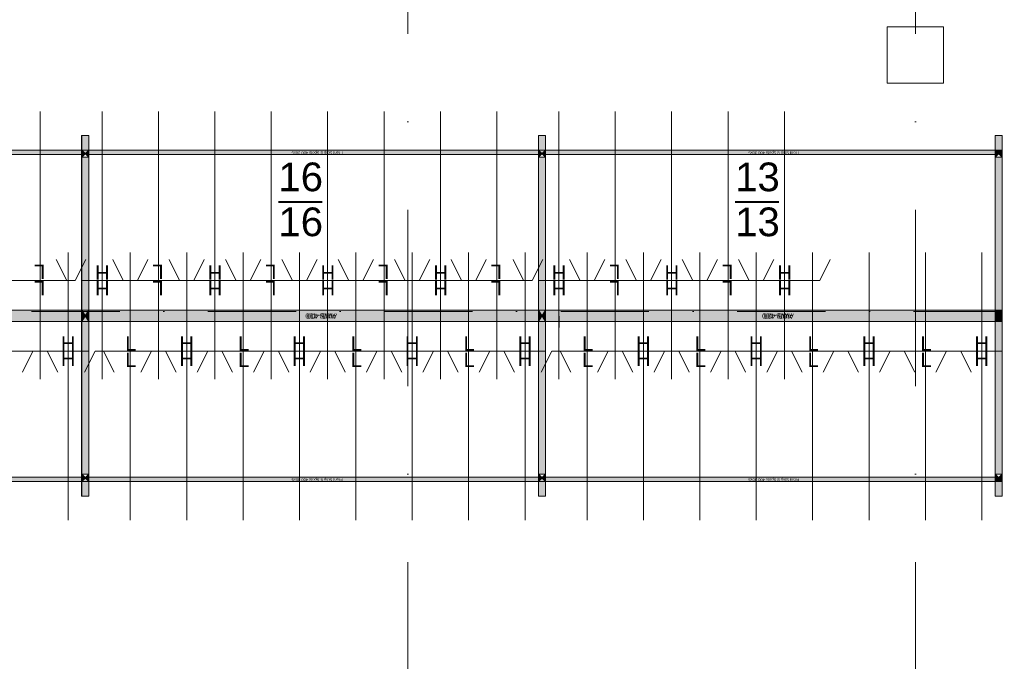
# Model space of a CAD drawing. Header units: millimetres. Extents: x -54205 to 99702, y -35458 to 70878.
# Tile 12 of 226: x -18703 to -11720, y 9663 to 14216. Entities that reach past the tile are written whole.
import ezdxf
from ezdxf.enums import TextEntityAlignment as Align

# ---------------------------------------------------------------- set-up
doc = ezdxf.new("R2010")
doc.units = ezdxf.units.MM
doc.header["$MEASUREMENT"] = 0
doc.linetypes.add('streep-punt', pattern=[2500, 1250, -625, 0, -625])
doc.linetypes.add('streep-punt fijn', pattern=[1251.000023, 626.000023, -312.5, 0, -312.5])
for name, color, linetype in [('28 Draagconstructies', 7, 'Continuous'), ('Markers - doorsneden', 7, 'Continuous'), ('New_Klaver bicycle parking', 7, 'Continuous'), ('New_Klaver bicycle parking 2D arcering', 7, 'Continuous'), ('Stramien', 7, 'Continuous')]:
    doc.layers.add(name, color=color, linetype=linetype)
doc.styles.add('GENERATED_STYLE_1', font='arial.ttf')

# ---------------------------------------------------------------- blocks, each defined once
blk = doc.blocks.new('Column_27_1', base_point=(-12350, 13965.6))
at = {"layer": '28 Draagconstructies', "color": 3, "linetype": 'Continuous', "lineweight": 0, "flags": 128}
blk.add_lwpolyline([(-12550, 13765.6), (-12150, 13765.6), (-12150, 14165.6), (-12550, 14165.6)], close=True, dxfattribs=at)
blk = doc.blocks.new('Standard grid marker')
at = {"layer": 'Stramien', "color": 1, "linetype": 'streep-punt', "lineweight": 0}
blk.add_line((1000, 0), (61400.2, 0), dxfattribs=at)
at = {"layer": 'Stramien', "color": 2, "lineweight": 0, "style": 'GENERATED_STYLE_1'}
for tag, p in [('AC_MarkerText_1_0', (-245, -80)), ('AC_MarkerText_1_1', (63155.2, -80))]:
    blk.add_attdef(tag, text='', height=350, rotation=270, dxfattribs=at).set_placement(p, align=Align.TOP_CENTER)
blk = doc.blocks.new('Cutting Plane_1_1', base_point=(-53800, 12145.9))
at = {"layer": 'Markers - doorsneden', "color": 9, "linetype": 'streep-punt fijn', "lineweight": 0}
blk.add_line((-53650, 12145.9), (60665, 12145.9), dxfattribs=at)

msp = doc.modelspace()

# ---------------------------------------------------------------- hatches: boundary and pattern name
at = {"layer": 'New_Klaver bicycle parking 2D arcering', "linetype": 'Continuous', "lineweight": 0, "true_color": 0x778488}
for points in [[(-18263, 13393.5), (-18213.1, 13393.5), (-18213.1, 13289.5), (-18263, 13289.5)], [(-18263, 13393.5), (-18213, 13393.5), (-18213, 13289.5), (-18263, 13289.5)], [(-15023.6, 13393.5), (-14973.6, 13393.5), (-14973.6, 13289.5), (-15023.6, 13289.5)], [(-15023.5, 13393.5), (-14973.5, 13393.5), (-14973.5, 13289.5), (-15023.5, 13289.5)], [(-11784.1, 13393.5), (-11734.1, 13393.5), (-11734.1, 13289.5), (-11784.1, 13289.5)], [(-11784.1, 13393.5), (-11734.1, 13393.5), (-11734.1, 13289.5), (-11784.1, 13289.5)], [(-21502.6, 13289.5), (-18213.1, 13289.5), (-18213.1, 13261), (-21502.6, 13261)], [(-18263.2, 13289.5), (-14973.6, 13289.5), (-14973.6, 13261), (-18263.2, 13261)], [(-18263, 13289.5), (-18238, 13264.5), (-18263, 13239.5)], [(-18263, 13289.5), (-18238, 13264.5), (-18263, 13239.5)], [(-18238, 13264.5), (-18213.1, 13289.5), (-18213.1, 13239.5)], [(-18238, 13264.5), (-18213, 13289.5), (-18213, 13239.5)], [(-15023.7, 13289.5), (-11734.2, 13289.5), (-11734.2, 13261), (-15023.7, 13261)], [(-15023.6, 13289.5), (-14998.6, 13264.5), (-15023.6, 13239.5)], [(-15023.5, 13289.5), (-14998.5, 13264.5), (-15023.5, 13239.5)], [(-14998.6, 13264.5), (-14973.6, 13289.5), (-14973.6, 13239.5)], [(-14998.5, 13264.5), (-14973.5, 13289.5), (-14973.5, 13239.5)], [(-11784.3, 13289.5), (-11784.3, 13261), (-11734.2, 13261), (-11734.2, 13289.5)], [(-11784.1, 13289.5), (-11759.1, 13264.5), (-11784.1, 13239.5)], [(-11784.1, 13289.5), (-11759.1, 13264.5), (-11784.1, 13239.5)], [(-11759.1, 13264.5), (-11734.1, 13289.5), (-11734.1, 13239.5)], [(-11759.1, 13264.5), (-11734.1, 13289.5), (-11734.1, 13239.5)], [(-18263, 13239.5), (-18213.1, 13239.5), (-18213.1, 12154.7), (-18263, 12154.7)], [(-18263, 13239.5), (-18213, 13239.5), (-18213, 12154.7), (-18263, 12154.7)], [(-15023.6, 13239.5), (-14973.6, 13239.5), (-14973.6, 12154.7), (-15023.6, 12154.7)], [(-15023.5, 13239.5), (-14973.5, 13239.5), (-14973.5, 12154.7), (-15023.5, 12154.7)], [(-11784.1, 13239.5), (-11734.1, 13239.5), (-11734.1, 12154.7), (-11784.1, 12154.7)], [(-11784.1, 13239.5), (-11734.1, 13239.5), (-11734.1, 12154.7), (-11784.1, 12154.7)], [(-21502.6, 12154.1), (-18213.1, 12154.1), (-18213.1, 12074.8), (-21502.6, 12074.8)], [(-21452.4, 12074.7), (-21452.4, 12154.7), (-18263, 12154.7), (-18263, 12074.7)], [(-18263.2, 12154.7), (-18263, 12154.7), (-18263, 12074.7), (-18263.2, 12074.7)], [(-18263.2, 12154.1), (-14973.6, 12154.1), (-14973.6, 12074.8), (-18263.2, 12074.8)], [(-18263, 12154.7), (-18238, 12114.7), (-18263, 12074.7)], [(-18213, 12074.7), (-18238, 12114.7), (-18213, 12154.7)], [(-18213, 12074.7), (-18213, 12154.7), (-15023.6, 12154.7), (-15023.6, 12074.7)], [(-15023.7, 12154.7), (-15023.5, 12154.7), (-15023.5, 12074.7), (-15023.7, 12074.7)], [(-15023.7, 12154.1), (-11734.2, 12154.1), (-11734.2, 12074.8), (-15023.7, 12074.8)], [(-15023.5, 12154.7), (-14998.5, 12114.7), (-15023.5, 12074.7)], [(-14973.5, 12074.7), (-14998.5, 12114.7), (-14973.5, 12154.7)], [(-14973.5, 12074.7), (-14973.5, 12154.7), (-11784.1, 12154.7), (-11784.1, 12074.7)], [(-11784.3, 12154.7), (-11784.1, 12154.7), (-11784.1, 12074.7), (-11784.3, 12074.7)], [(-11784.3, 12154.1), (-11784.3, 12074.8), (-11734.2, 12074.8), (-11734.2, 12154.1)], [(-11784.1, 12154.7), (-11759.1, 12114.7), (-11784.1, 12074.7)], [(-11734.1, 12074.7), (-11759.1, 12114.7), (-11734.1, 12154.7)], [(-18263, 12074.7), (-18213.1, 12074.7), (-18213.1, 10989.9), (-18263, 10989.9)], [(-18263, 12074.7), (-18213, 12074.7), (-18213, 10989.9), (-18263, 10989.9)], [(-15023.6, 12074.7), (-14973.6, 12074.7), (-14973.6, 10989.9), (-15023.6, 10989.9)], [(-15023.5, 12074.7), (-14973.5, 12074.7), (-14973.5, 10989.9), (-15023.5, 10989.9)], [(-11784.1, 12074.7), (-11734.1, 12074.7), (-11734.1, 10989.9), (-11784.1, 10989.9)], [(-11784.1, 12074.7), (-11734.1, 12074.7), (-11734.1, 10989.9), (-11784.1, 10989.9)], [(-21502.6, 10971.1), (-18213.1, 10971.1), (-18213.1, 10942.5), (-21502.6, 10942.5)], [(-18263.2, 10971.1), (-14973.6, 10971.1), (-14973.6, 10942.5), (-18263.2, 10942.5)], [(-18263, 10989.9), (-18238, 10964.9), (-18263, 10939.9)], [(-18263, 10989.9), (-18238, 10964.9), (-18263, 10939.9)], [(-18213.1, 10939.9), (-18238, 10964.9), (-18213.1, 10989.9)], [(-18213, 10939.9), (-18238, 10964.9), (-18213, 10989.9)], [(-15023.7, 10971.1), (-11734.2, 10971.1), (-11734.2, 10942.5), (-15023.7, 10942.5)], [(-15023.6, 10989.9), (-14998.6, 10964.9), (-15023.6, 10939.9)], [(-15023.5, 10989.9), (-14998.5, 10964.9), (-15023.5, 10939.9)], [(-14973.6, 10939.9), (-14998.6, 10964.9), (-14973.6, 10989.9)], [(-14973.5, 10939.9), (-14998.5, 10964.9), (-14973.5, 10989.9)], [(-11784.3, 10971.1), (-11784.3, 10942.5), (-11734.2, 10942.5), (-11734.2, 10971.1)], [(-11784.1, 10989.9), (-11759.1, 10964.9), (-11784.1, 10939.9)], [(-11784.1, 10989.9), (-11759.1, 10964.9), (-11784.1, 10939.9)], [(-11734.1, 10939.9), (-11759.1, 10964.9), (-11734.1, 10989.9)], [(-11734.1, 10939.9), (-11759.1, 10964.9), (-11734.1, 10989.9)], [(-18213.1, 10836), (-18263, 10836), (-18263, 10939.9), (-18213.1, 10939.9)], [(-18213, 10836), (-18263, 10836), (-18263, 10939.9), (-18213, 10939.9)], [(-14973.6, 10836), (-15023.6, 10836), (-15023.6, 10939.9), (-14973.6, 10939.9)], [(-14973.5, 10836), (-15023.5, 10836), (-15023.5, 10939.9), (-14973.5, 10939.9)], [(-11734.1, 10836), (-11784.1, 10836), (-11784.1, 10939.9), (-11734.1, 10939.9)], [(-11734.1, 10836), (-11784.1, 10836), (-11784.1, 10939.9), (-11734.1, 10939.9)]]:
    msp.add_hatch(color=8, dxfattribs=at).paths.add_polyline_path(points)

# ---------------------------------------------------------------- linework, layer by layer
at = {"layer": 'New_Klaver bicycle parking', "color": 8, "linetype": 'Continuous', "lineweight": 0, "true_color": 0x778488}
for points in [[(-18558.2, 11665), (-18558.2, 13564.8)], [(-18558.2, 11665), (-18558.2, 13564.8)], [(-18118.3, 11665), (-18118.3, 13564.5)], [(-18118.3, 11665), (-18118.3, 13564.5)], [(-17718.3, 11665), (-17718.3, 13564.8)], [(-17718.3, 11665), (-17718.3, 13564.8)], [(-17318.4, 11665), (-17318.4, 13564.5)], [(-17318.4, 11665), (-17318.4, 13564.5)], [(-16918.4, 11665), (-16918.4, 13564.8)], [(-16918.4, 11665), (-16918.4, 13564.8)], [(-16518.5, 11665), (-16518.5, 13564.5)], [(-16518.5, 11665), (-16518.5, 13564.5)], [(-16118.6, 11665), (-16118.6, 13564.8)], [(-16118.6, 11665), (-16118.6, 13564.8)], [(-15718.6, 11665), (-15718.6, 13564.5)], [(-15718.6, 11665), (-15718.6, 13564.5)], [(-15318.7, 11665), (-15318.7, 13564.8)], [(-15318.7, 11665), (-15318.7, 13564.8)], [(-14878.8, 11665), (-14878.8, 13564.5)], [(-14878.8, 11665), (-14878.8, 13564.5)], [(-14478.9, 11665), (-14478.9, 13564.8)], [(-14478.9, 11665), (-14478.9, 13564.8)], [(-14078.9, 11665), (-14078.9, 13564.5)], [(-14078.9, 11665), (-14078.9, 13564.5)], [(-13679, 11665), (-13679, 13564.8)], [(-13679, 11665), (-13679, 13564.8)], [(-13279.1, 11665), (-13279.1, 13564.5)], [(-13279.1, 11665), (-13279.1, 13564.5)], [(-18263.2, 13393.5), (-18213.1, 13393.5), (-18213.1, 10836), (-18263.2, 10836)], [(-18263.2, 13393.5), (-18263.2, 10836)], [(-18263.2, 13393.5), (-18213.1, 13393.5), (-18213.1, 10836), (-18263.2, 10836)], [(-18263.2, 13393.5), (-18263.2, 10836)], [(-15023.7, 13393.5), (-14973.6, 13393.5), (-14973.6, 10836), (-15023.7, 10836)], [(-15023.7, 13393.5), (-15023.7, 10836)], [(-15023.7, 13393.5), (-14973.6, 13393.5), (-14973.6, 10836), (-15023.7, 10836)], [(-15023.7, 13393.5), (-15023.7, 10836)], [(-11784.3, 13393.5), (-11734.2, 13393.5), (-11734.2, 10836), (-11784.3, 10836)], [(-11784.3, 13393.5), (-11784.3, 10836)], [(-11784.3, 13393.5), (-11734.2, 13393.5), (-11734.2, 10836), (-11784.3, 10836)], [(-11784.3, 13393.5), (-11784.3, 10836)], [(-16868, 12918.8), (-16557.8, 12918.8)], [(-16867.7, 12925.7), (-16557.5, 12925.7)], [(-13628.6, 12918.8), (-13318.4, 12918.8)], [(-13628.2, 12925.7), (-13318.1, 12925.7)], [(-18368.2, 12364.7), (-18443, 12514.7)], [(-18368.2, 12364.7), (-18443, 12514.7)], [(-18358, 12564.8), (-18358, 10665)], [(-18358, 12564.8), (-18358, 10665)], [(-18308.2, 12365), (-18233.1, 12515)], [(-18308.2, 12365), (-18233.1, 12515)], [(-17968.2, 12365), (-18043.1, 12514.7)], [(-17968.2, 12365), (-18043.1, 12514.7)], [(-17918.1, 12564.8), (-17918.1, 10665)], [(-17918.1, 12564.8), (-17918.1, 10665)], [(-17868.3, 12365), (-17793.2, 12515)], [(-17868.3, 12365), (-17793.2, 12515)], [(-17568.3, 12364.7), (-17643.1, 12514.7)], [(-17568.3, 12364.7), (-17643.1, 12514.7)], [(-17518.2, 12564.8), (-17518.2, 10665)], [(-17518.2, 12564.8), (-17518.2, 10665)], [(-17468.4, 12365), (-17393.2, 12515)], [(-17468.4, 12365), (-17393.2, 12515)], [(-17168.4, 12365), (-17243.2, 12514.7)], [(-17168.4, 12365), (-17243.2, 12514.7)], [(-17118.3, 12564.8), (-17118.3, 10665)], [(-17118.3, 12564.8), (-17118.3, 10665)], [(-17068.5, 12365), (-16993.3, 12515)], [(-17068.5, 12365), (-16993.3, 12515)], [(-16768.4, 12364.7), (-16843.3, 12514.7)], [(-16768.4, 12364.7), (-16843.3, 12514.7)], [(-16718.3, 12564.8), (-16718.3, 10665)], [(-16718.3, 12564.8), (-16718.3, 10665)], [(-16668.5, 12365), (-16593.4, 12515)], [(-16668.5, 12365), (-16593.4, 12515)], [(-16368.5, 12365), (-16443.3, 12514.7)], [(-16368.5, 12365), (-16443.3, 12514.7)], [(-16318.4, 12564.8), (-16318.4, 10665)], [(-16318.4, 12564.8), (-16318.4, 10665)], [(-16268.6, 12365), (-16193.4, 12515)], [(-16268.6, 12365), (-16193.4, 12515)], [(-15968.6, 12364.7), (-16043.4, 12514.7)], [(-15968.6, 12364.7), (-16043.4, 12514.7)], [(-15918.4, 12564.8), (-15918.4, 10665)], [(-15918.4, 12564.8), (-15918.4, 10665)], [(-15868.6, 12365), (-15793.5, 12515)], [(-15868.6, 12365), (-15793.5, 12515)], [(-15568.6, 12365), (-15643.5, 12514.7)], [(-15568.6, 12365), (-15643.5, 12514.7)], [(-15518.5, 12564.8), (-15518.5, 10665)], [(-15518.5, 12564.8), (-15518.5, 10665)], [(-15468.7, 12365), (-15393.5, 12515)], [(-15468.7, 12365), (-15393.5, 12515)], [(-15128.7, 12364.7), (-15203.6, 12514.7)], [(-15128.7, 12364.7), (-15203.6, 12514.7)], [(-15118.6, 12564.8), (-15118.6, 10665)], [(-15118.6, 12564.8), (-15118.6, 10665)], [(-15068.8, 12365), (-14993.6, 12515)], [(-15068.8, 12365), (-14993.6, 12515)], [(-14728.8, 12365), (-14803.6, 12514.7)], [(-14728.8, 12365), (-14803.6, 12514.7)], [(-14678.7, 12564.8), (-14678.7, 10665)], [(-14678.7, 12564.8), (-14678.7, 10665)], [(-14628.9, 12365), (-14553.7, 12515)], [(-14628.9, 12365), (-14553.7, 12515)], [(-14328.8, 12364.7), (-14403.7, 12514.7)], [(-14328.8, 12364.7), (-14403.7, 12514.7)], [(-14278.7, 12564.8), (-14278.7, 10665)], [(-14278.7, 12564.8), (-14278.7, 10665)], [(-14228.9, 12365), (-14153.8, 12515)], [(-14228.9, 12365), (-14153.8, 12515)], [(-13928.9, 12365), (-14003.8, 12514.7)], [(-13928.9, 12365), (-14003.8, 12514.7)], [(-13878.8, 12564.8), (-13878.8, 10665)], [(-13878.8, 12564.8), (-13878.8, 10665)], [(-13829, 12365), (-13753.8, 12515)], [(-13829, 12365), (-13753.8, 12515)], [(-13529, 12364.7), (-13603.8, 12514.7)], [(-13529, 12364.7), (-13603.8, 12514.7)], [(-13478.9, 12564.8), (-13478.9, 10665)], [(-13478.9, 12564.8), (-13478.9, 10665)], [(-13429.1, 12365), (-13353.9, 12515)], [(-13429.1, 12365), (-13353.9, 12515)], [(-13078.9, 12564.8), (-13078.9, 10665)], [(-13078.9, 12564.8), (-13078.9, 10665)], [(-13029.1, 12365), (-12954, 12515)], [(-13029.1, 12365), (-12954, 12515)], [(-12679, 12564.8), (-12679, 10665)], [(-12679, 12564.8), (-12679, 10665)], [(-12279.1, 12564.8), (-12279.1, 10665)], [(-12279.1, 12564.8), (-12279.1, 10665)], [(-11879.1, 12564.8), (-11879.1, 10665)], [(-11879.1, 12564.8), (-11879.1, 10665)], [(-18808.1, 12365), (-18308.2, 12365)], [(-18808.1, 12365), (-18308.2, 12365)], [(-18263.2, 12364.8), (-17868.3, 12365)], [(-18263.2, 12364.8), (-17868.3, 12365)], [(-17968.2, 12365), (-17468.4, 12365)], [(-17968.2, 12365), (-17468.4, 12365)], [(-17568.3, 12364.7), (-17068.5, 12365)], [(-17568.3, 12364.7), (-17068.5, 12365)], [(-17168.4, 12365), (-16668.5, 12365)], [(-17168.4, 12365), (-16668.5, 12365)], [(-16768.4, 12364.7), (-16268.6, 12365)], [(-16768.4, 12364.7), (-16268.6, 12365)], [(-16368.5, 12365), (-15868.6, 12365)], [(-16368.5, 12365), (-15868.6, 12365)], [(-15968.6, 12364.7), (-15468.7, 12365)], [(-15968.6, 12364.7), (-15468.7, 12365)], [(-15568.6, 12365), (-15068.8, 12365)], [(-15568.6, 12365), (-15068.8, 12365)], [(-15023.7, 12364.8), (-14628.9, 12365)], [(-15023.7, 12364.8), (-14628.9, 12365)], [(-14728.8, 12365), (-14228.9, 12365)], [(-14728.8, 12365), (-14228.9, 12365)], [(-14328.8, 12364.7), (-13829, 12365)], [(-14328.8, 12364.7), (-13829, 12365)], [(-13928.9, 12365), (-13429.1, 12365)], [(-13928.9, 12365), (-13429.1, 12365)], [(-13529, 12364.7), (-13029.1, 12365)], [(-13529, 12364.7), (-13029.1, 12365)], [(-18213.1, 12155), (-18213.1, 12304.7)], [(-14973.6, 12155), (-14973.6, 12304.7)], [(-11734.2, 12155), (-11734.2, 12304.7)], [(-18117, 12111.6), (-18117, 12031.7)], [(-14877.5, 12111.6), (-14877.5, 12031.7)], [(-18508, 11864.8), (-19008.2, 11864.8)], [(-18508, 11864.8), (-19008.2, 11864.8)], [(-18608.3, 11864.8), (-18683.1, 11714.8)], [(-18608.3, 11864.8), (-18683.1, 11714.8)], [(-18213.1, 11864.8), (-18608.3, 11864.8)], [(-18213.1, 11864.8), (-18608.3, 11864.8)], [(-18508, 11864.8), (-18433.2, 11714.8)], [(-18508, 11864.8), (-18433.2, 11714.8)], [(-18168, 11864.8), (-18243.2, 11714.8)], [(-18168, 11864.8), (-18243.2, 11714.8)], [(-17668.2, 11864.8), (-18168, 11864.8)], [(-17668.2, 11864.8), (-18168, 11864.8)], [(-18108.1, 11864.8), (-18033.3, 11714.8)], [(-18108.1, 11864.8), (-18033.3, 11714.8)], [(-17768.1, 11864.8), (-17843.3, 11714.8)], [(-17768.1, 11864.8), (-17843.3, 11714.8)], [(-17268.3, 11864.8), (-17768.1, 11864.8)], [(-17268.3, 11864.8), (-17768.1, 11864.8)], [(-17668.2, 11864.8), (-17593.4, 11714.8)], [(-17668.2, 11864.8), (-17593.4, 11714.8)], [(-17368.2, 11864.8), (-17443.3, 11714.8)], [(-17368.2, 11864.8), (-17443.3, 11714.8)], [(-16868.3, 11864.8), (-17368.2, 11864.8)], [(-16868.3, 11864.8), (-17368.2, 11864.8)], [(-17268.3, 11864.8), (-17193.4, 11714.8)], [(-17268.3, 11864.8), (-17193.4, 11714.8)], [(-16968.2, 11864.8), (-17043.4, 11714.8)], [(-16968.2, 11864.8), (-17043.4, 11714.8)], [(-16468.4, 11864.8), (-16968.2, 11864.8)], [(-16468.4, 11864.8), (-16968.2, 11864.8)], [(-16868.3, 11864.8), (-16793.5, 11714.8)], [(-16868.3, 11864.8), (-16793.5, 11714.8)], [(-16568.3, 11864.8), (-16643.5, 11714.8)], [(-16568.3, 11864.8), (-16643.5, 11714.8)], [(-16068.5, 11864.8), (-16568.3, 11864.8)], [(-16068.5, 11864.8), (-16568.3, 11864.8)], [(-16468.4, 11864.8), (-16393.5, 11714.8)], [(-16468.4, 11864.8), (-16393.5, 11714.8)], [(-16168.7, 11864.8), (-16243.5, 11714.8)], [(-16168.7, 11864.8), (-16243.5, 11714.8)], [(-15668.5, 11864.8), (-16168.7, 11864.8)], [(-15668.5, 11864.8), (-16168.7, 11864.8)], [(-16068.5, 11864.8), (-15993.6, 11714.8)], [(-16068.5, 11864.8), (-15993.6, 11714.8)], [(-15768.7, 11864.8), (-15843.6, 11714.8)], [(-15768.7, 11864.8), (-15843.6, 11714.8)], [(-15268.6, 11864.8), (-15768.7, 11864.8)], [(-15268.6, 11864.8), (-15768.7, 11864.8)], [(-15668.5, 11864.8), (-15593.7, 11714.8)], [(-15668.5, 11864.8), (-15593.7, 11714.8)], [(-15368.8, 11864.8), (-15443.7, 11714.8)], [(-15368.8, 11864.8), (-15443.7, 11714.8)], [(-14973.6, 11864.8), (-15368.8, 11864.8)], [(-14973.6, 11864.8), (-15368.8, 11864.8)], [(-15268.6, 11864.8), (-15193.7, 11714.8)], [(-15268.6, 11864.8), (-15193.7, 11714.8)], [(-14928.6, 11864.8), (-15003.8, 11714.8)], [(-14928.6, 11864.8), (-15003.8, 11714.8)], [(-14428.8, 11864.8), (-14928.6, 11864.8)], [(-14428.8, 11864.8), (-14928.6, 11864.8)], [(-14868.6, 11864.8), (-14793.8, 11714.8)], [(-14868.6, 11864.8), (-14793.8, 11714.8)], [(-14528.7, 11864.8), (-14603.8, 11714.8)], [(-14528.7, 11864.8), (-14603.8, 11714.8)], [(-14028.8, 11864.8), (-14528.7, 11864.8)], [(-14028.8, 11864.8), (-14528.7, 11864.8)], [(-14428.8, 11864.8), (-14353.9, 11714.8)], [(-14428.8, 11864.8), (-14353.9, 11714.8)], [(-14128.7, 11864.8), (-14203.9, 11714.8)], [(-14128.7, 11864.8), (-14203.9, 11714.8)], [(-13628.9, 11864.8), (-14128.7, 11864.8)], [(-13628.9, 11864.8), (-14128.7, 11864.8)], [(-14028.8, 11864.8), (-13954, 11714.8)], [(-14028.8, 11864.8), (-13954, 11714.8)], [(-13728.8, 11864.8), (-13803.9, 11714.8)], [(-13728.8, 11864.8), (-13803.9, 11714.8)], [(-13228.9, 11864.8), (-13728.8, 11864.8)], [(-13228.9, 11864.8), (-13728.8, 11864.8)], [(-13628.9, 11864.8), (-13554, 11714.8)], [(-13628.9, 11864.8), (-13554, 11714.8)], [(-13328.8, 11864.8), (-13404, 11714.8)], [(-13328.8, 11864.8), (-13404, 11714.8)], [(-12829, 11864.8), (-13328.8, 11864.8)], [(-12829, 11864.8), (-13328.8, 11864.8)], [(-13228.9, 11864.8), (-13154.1, 11714.8)], [(-13228.9, 11864.8), (-13154.1, 11714.8)], [(-12929.2, 11864.8), (-13004.1, 11714.8)], [(-12929.2, 11864.8), (-13004.1, 11714.8)], [(-12429.1, 11864.8), (-12929.2, 11864.8)], [(-12429.1, 11864.8), (-12929.2, 11864.8)], [(-12829, 11864.8), (-12754.2, 11714.8)], [(-12829, 11864.8), (-12754.2, 11714.8)], [(-12529.3, 11864.8), (-12604.1, 11714.8)], [(-12529.3, 11864.8), (-12604.1, 11714.8)], [(-12029.1, 11864.8), (-12529.3, 11864.8)], [(-12029.1, 11864.8), (-12529.3, 11864.8)], [(-12429.1, 11864.8), (-12354.2, 11714.8)], [(-12429.1, 11864.8), (-12354.2, 11714.8)], [(-12129.4, 11864.8), (-12204.2, 11714.8)], [(-12129.4, 11864.8), (-12204.2, 11714.8)], [(-11734.1, 11864.8), (-12129.4, 11864.8)], [(-11734.1, 11864.8), (-12129.4, 11864.8)], [(-12029.1, 11864.8), (-11954.3, 11714.8)], [(-12029.1, 11864.8), (-11954.3, 11714.8)]]:
    msp.add_lwpolyline(points, dxfattribs=at)
at = {"layer": 'New_Klaver bicycle parking', "color": 149, "linetype": 'Continuous', "lineweight": 0, "true_color": 0x3c4244}
for points in [[(-18263, 13393.5), (-18213.1, 13393.5), (-18213.1, 10836), (-18263, 10836)], [(-18263, 13393.5), (-18213, 13393.5), (-18213, 10836), (-18263, 10836)], [(-15023.6, 13393.5), (-14973.6, 13393.5), (-14973.6, 10836), (-15023.6, 10836)], [(-15023.5, 13393.5), (-14973.5, 13393.5), (-14973.5, 10836), (-15023.5, 10836)], [(-11784.1, 13393.5), (-11734.1, 13393.5), (-11734.1, 10836), (-11784.1, 10836)], [(-11784.1, 13393.5), (-11734.1, 13393.5), (-11734.1, 10836), (-11784.1, 10836)], [(-18263, 13289.5), (-18213.1, 13289.5), (-18263, 13239.5), (-18213.1, 13239.5)], [(-18263, 13289.5), (-18213, 13289.5), (-18263, 13239.5), (-18213, 13239.5)], [(-15023.6, 13289.5), (-14973.6, 13289.5), (-15023.6, 13239.5), (-14973.6, 13239.5)], [(-15023.5, 13289.5), (-14973.5, 13289.5), (-15023.5, 13239.5), (-14973.5, 13239.5)], [(-11784.1, 13289.5), (-11734.1, 13289.5), (-11784.1, 13239.5), (-11734.1, 13239.5)], [(-11784.1, 13289.5), (-11734.1, 13289.5), (-11784.1, 13239.5), (-11734.1, 13239.5)], [(-21452.4, 12074.7), (-18263, 12074.7), (-18263, 12154.7), (-21452.4, 12154.7)], [(-18263, 12074.7), (-18213, 12074.7), (-18263, 12154.7), (-18213, 12154.7)], [(-18213, 12074.7), (-15023.6, 12074.7), (-15023.6, 12154.7), (-18213, 12154.7)], [(-15023.5, 12074.7), (-14973.5, 12074.7), (-15023.5, 12154.7), (-14973.5, 12154.7)], [(-14973.5, 12074.7), (-11784.1, 12074.7), (-11784.1, 12154.7), (-14973.5, 12154.7)], [(-11784.1, 12074.7), (-11734.1, 12074.7), (-11784.1, 12154.7), (-11734.1, 12154.7)], [(-18263, 10939.9), (-18213.1, 10939.9), (-18263, 10989.9), (-18213.1, 10989.9)], [(-18263, 10939.9), (-18213, 10939.9), (-18263, 10989.9), (-18213, 10989.9)], [(-15023.6, 10939.9), (-14973.6, 10939.9), (-15023.6, 10989.9), (-14973.6, 10989.9)], [(-15023.5, 10939.9), (-14973.5, 10939.9), (-15023.5, 10989.9), (-14973.5, 10989.9)], [(-11784.1, 10939.9), (-11734.1, 10939.9), (-11784.1, 10989.9), (-11734.1, 10989.9)], [(-11784.1, 10939.9), (-11734.1, 10939.9), (-11784.1, 10989.9), (-11734.1, 10989.9)]]:
    msp.add_lwpolyline(points, close=True, dxfattribs=at)
at = {"layer": 'New_Klaver bicycle parking', "color": 8, "linetype": 'Continuous', "lineweight": 0, "true_color": 0x778488}
for points in [[(-21452.5, 13289.8), (-18263.2, 13289.8), (-18263.2, 13259.7), (-21452.5, 13259.7)], [(-18263.2, 13289.8), (-18213.1, 13289.8), (-18263.2, 13239.7), (-18213.1, 13239.7)], [(-18263.2, 13289.8), (-18213.1, 13289.8), (-18263.2, 13239.7), (-18213.1, 13239.7)], [(-18213.1, 13289.8), (-15023.7, 13289.8), (-15023.7, 13259.7), (-18213.1, 13259.7)], [(-15023.7, 13289.8), (-14973.6, 13289.8), (-15023.7, 13239.7), (-14973.6, 13239.7)], [(-15023.7, 13289.8), (-14973.6, 13289.8), (-15023.7, 13239.7), (-14973.6, 13239.7)], [(-14973.6, 13289.8), (-11784.3, 13289.8), (-11784.3, 13259.7), (-14973.6, 13259.7)], [(-11784.3, 13289.8), (-11734.2, 13289.8), (-11784.3, 13239.7), (-11734.2, 13239.7)], [(-11784.3, 13289.8), (-11734.2, 13289.8), (-11784.3, 13239.7), (-11734.2, 13239.7)], [(-21452.5, 12155), (-18263.2, 12155), (-18263.2, 12074.8), (-21452.5, 12074.8)], [(-21452.5, 12155), (-18263.2, 12155), (-18263.2, 12074.8), (-21452.5, 12074.8)], [(-18263.2, 12074.8), (-18213.1, 12074.8), (-18263.2, 12155), (-18213.1, 12155)], [(-18213.1, 12155), (-15023.7, 12155), (-15023.7, 12074.8), (-18213.1, 12074.8)], [(-18213.1, 12155), (-15023.7, 12155), (-15023.7, 12074.8), (-18213.1, 12074.8)], [(-15023.7, 12074.8), (-14973.6, 12074.8), (-15023.7, 12155), (-14973.6, 12155)], [(-14973.6, 12155), (-11784.3, 12155), (-11784.3, 12074.8), (-14973.6, 12074.8)], [(-14973.6, 12155), (-11784.3, 12155), (-11784.3, 12074.8), (-14973.6, 12074.8)], [(-11784.3, 12074.8), (-11734.2, 12074.8), (-11784.3, 12155), (-11734.2, 12155)], [(-21452.5, 10970.1), (-18263.2, 10970.1), (-18263.2, 10940), (-21452.5, 10940)], [(-18263.2, 10940), (-18213.1, 10940), (-18263.2, 10990.1), (-18213.1, 10990.1)], [(-18263.2, 10940), (-18213.1, 10940), (-18263.2, 10990.1), (-18213.1, 10990.1)], [(-18213.1, 10970.1), (-15023.7, 10970.1), (-15023.7, 10940), (-18213.1, 10940)], [(-15023.7, 10940), (-14973.6, 10940), (-15023.7, 10990.1), (-14973.6, 10990.1)], [(-15023.7, 10940), (-14973.6, 10940), (-15023.7, 10990.1), (-14973.6, 10990.1)], [(-14973.6, 10970.1), (-11784.3, 10970.1), (-11784.3, 10940), (-14973.6, 10940)], [(-11784.3, 10940), (-11734.2, 10940), (-11784.3, 10990.1), (-11734.2, 10990.1)], [(-11784.3, 10940), (-11734.2, 10940), (-11784.3, 10990.1), (-11734.2, 10990.1)]]:
    msp.add_lwpolyline(points, close=True, dxfattribs=at)
at = {"layer": 'New_Klaver bicycle parking', "color": 149, "linetype": 'Continuous', "lineweight": 0, "true_color": 0x3c4244}
for points in [[(-18263.2, 12154.7), (-18263, 12154.7), (-18263, 12074.7), (-18263.2, 12074.7)], [(-15023.7, 12154.7), (-15023.5, 12154.7), (-15023.5, 12074.7), (-15023.7, 12074.7)], [(-11784.3, 12154.7), (-11784.1, 12154.7), (-11784.1, 12074.7), (-11784.3, 12074.7)]]:
    msp.add_lwpolyline(points, dxfattribs=at)

# ---------------------------------------------------------------- block references
at = {"layer": '28 Draagconstructies', "color": 3, "lineweight": 0}
msp.add_blockref('Column_27_1', (-12350, 13965.6), dxfattribs=at)
at = {"layer": 'Markers - doorsneden', "color": 9, "lineweight": 0}
msp.add_blockref('Cutting Plane_1_1', (-53800, 12145.9), dxfattribs=at)
at = {"layer": 'Stramien', "color": 1, "linetype": 'Continuous', "lineweight": 0, "zscale": 1000, "rotation": 90}
for p in [(-15950, -1884.3), (-12350, -1884.3)]:
    msp.add_blockref('Standard grid marker', p, dxfattribs=at)

# ---------------------------------------------------------------- texts
at = {"layer": 'New_Klaver bicycle parking', "color": 254, "linetype": 'Continuous', "lineweight": 0, "true_color": 0xd1d7d8, "attachment_point": 9, "rotation": 180, "style": 'GENERATED_STYLE_1'}
for s, insert, char_height in [('\\A1;{\\pqr;\\fArial|b0|i0|c0|p0;\\W1.000000;Front Strip 8 Spots 400 30x5}', (-16774.3, 13287.6), 20.36), ('\\A1;{\\pqr;\\fArial|b0|i0|c0|p0;\\W1.000000;Front Strip 8 Spots 400 30x5}', (-13534.9, 13287.6), 20.36), ('\\A1;{\\pqr;\\fArial|b0|i0|c0|p0;\\W1.000000;AWB-400}', (-16676.7, 12131.6), 35.63), ('\\A1;{\\pqr;\\fArial|b0|i0|c0|p0;\\W1.000000;AWB-400}', (-16664.9, 12130.9), 35.63), ('\\A1;{\\pqr;\\fArial|b0|i0|c0|p0;\\W1.000000;AWB-400}', (-13437.2, 12131.6), 35.63), ('\\A1;{\\pqr;\\fArial|b0|i0|c0|p0;\\W1.000000;AWB-400}', (-13425.4, 12130.9), 35.63), ('\\A1;{\\pqr;\\fArial|b0|i0|c0|p0;\\W1.000000;Front Strip 8 Spots 400 30x5}', (-16774.3, 10968.1), 20.36), ('\\A1;{\\pqr;\\fArial|b0|i0|c0|p0;\\W1.000000;Front Strip 8 Spots 400 30x5}', (-13534.9, 10968.1), 20.36)]:
    msp.add_mtext(s, dxfattribs=dict(at, insert=insert, char_height=char_height))
at = {"layer": 'New_Klaver bicycle parking', "color": 8, "linetype": 'Continuous', "lineweight": 0, "true_color": 0x778488, "style": 'GENERATED_STYLE_1'}
for s, insert, char_height, attachment_point in [('\\A1;{\\pql;\\fArial|b0|i0|c0|p0;\\W1.000000;16}', (-16867.9, 12995.6), 203.599, 7), ('\\A1;{\\pql;\\fArial|b0|i0|c0|p0;\\W1.000000;1\\fArial|b0|i0|c0|p0;\\W1.000000;3}', (-13628.5, 12995.5), 203.599, 7), ('\\A1;{\\pql;\\fArial|b0|i0|c0|p0;\\W1.000000;16}', (-16867.7, 12676.6), 203.599, 7), ('\\A1;{\\pql;\\fArial|b0|i0|c0|p0;\\W1.000000;1\\fArial|b0|i0|c0|p0;\\W1.000000;3}', (-13628.2, 12676.5), 203.599, 7), ('\\A1;{\\pqr;\\fArial|b0|i0|c0|p0;\\W1.000000;H}', (-18307.7, 11867.4), 101.8, 9), ('\\A1;{\\pqr;\\fArial|b0|i0|c0|p0;\\W1.000000;L}', (-17875, 11868), 101.8, 9), ('\\A1;{\\pqr;\\fArial|b0|i0|c0|p0;\\W1.000000;H}', (-17467.8, 11867.4), 101.8, 9), ('\\A1;{\\pqr;\\fArial|b0|i0|c0|p0;\\W1.000000;L}', (-17075.1, 11868), 101.8, 9), ('\\A1;{\\pqr;\\fArial|b0|i0|c0|p0;\\W1.000000;H}', (-16667.9, 11867.4), 101.8, 9), ('\\A1;{\\pqr;\\fArial|b0|i0|c0|p0;\\W1.000000;L}', (-16275.3, 11868), 101.8, 9), ('\\A1;{\\pqr;\\fArial|b0|i0|c0|p0;\\W1.000000;H}', (-15868.1, 11867.4), 101.8, 9), ('\\A1;{\\pqr;\\fArial|b0|i0|c0|p0;\\W1.000000;L}', (-15475.4, 11868), 101.8, 9), ('\\A1;{\\pqr;\\fArial|b0|i0|c0|p0;\\W1.000000;H}', (-15068.2, 11867.4), 101.8, 9), ('\\A1;{\\pqr;\\fArial|b0|i0|c0|p0;\\W1.000000;L}', (-14635.5, 11868), 101.8, 9), ('\\A1;{\\pqr;\\fArial|b0|i0|c0|p0;\\W1.000000;H}', (-14228.3, 11867.4), 101.8, 9), ('\\A1;{\\pqr;\\fArial|b0|i0|c0|p0;\\W1.000000;L}', (-13835.7, 11868), 101.8, 9), ('\\A1;{\\pqr;\\fArial|b0|i0|c0|p0;\\W1.000000;H}', (-13428.5, 11867.4), 101.8, 9), ('\\A1;{\\pqr;\\fArial|b0|i0|c0|p0;\\W1.000000;L}', (-13035.8, 11868), 101.8, 9), ('\\A1;{\\pqr;\\fArial|b0|i0|c0|p0;\\W1.000000;H}', (-12628.6, 11867.4), 101.8, 9), ('\\A1;{\\pqr;\\fArial|b0|i0|c0|p0;\\W1.000000;L}', (-12236, 11868), 101.8, 9), ('\\A1;{\\pqr;\\fArial|b0|i0|c0|p0;\\W1.000000;H}', (-11828.7, 11867.4), 101.8, 9), ('\\A1;{\\pqr;\\fArial|b0|i0|c0|p0;\\W1.000000;H}', (-18307.7, 11757.8), 101.8, 9), ('\\A1;{\\pqr;\\fArial|b0|i0|c0|p0;\\W1.000000;L}', (-17875, 11751.5), 101.8, 9), ('\\A1;{\\pqr;\\fArial|b0|i0|c0|p0;\\W1.000000;H}', (-17467.8, 11757.8), 101.8, 9), ('\\A1;{\\pqr;\\fArial|b0|i0|c0|p0;\\W1.000000;L}', (-17075.1, 11751.5), 101.8, 9), ('\\A1;{\\pqr;\\fArial|b0|i0|c0|p0;\\W1.000000;H}', (-16667.9, 11757.8), 101.8, 9), ('\\A1;{\\pqr;\\fArial|b0|i0|c0|p0;\\W1.000000;L}', (-16275.3, 11751.5), 101.8, 9), ('\\A1;{\\pqr;\\fArial|b0|i0|c0|p0;\\W1.000000;H}', (-15868.1, 11757.8), 101.8, 9), ('\\A1;{\\pqr;\\fArial|b0|i0|c0|p0;\\W1.000000;L}', (-15475.4, 11751.5), 101.8, 9), ('\\A1;{\\pqr;\\fArial|b0|i0|c0|p0;\\W1.000000;H}', (-15068.2, 11757.8), 101.8, 9), ('\\A1;{\\pqr;\\fArial|b0|i0|c0|p0;\\W1.000000;L}', (-14635.5, 11751.5), 101.8, 9), ('\\A1;{\\pqr;\\fArial|b0|i0|c0|p0;\\W1.000000;H}', (-14228.3, 11757.8), 101.8, 9), ('\\A1;{\\pqr;\\fArial|b0|i0|c0|p0;\\W1.000000;L}', (-13835.7, 11751.5), 101.8, 9), ('\\A1;{\\pqr;\\fArial|b0|i0|c0|p0;\\W1.000000;H}', (-13428.5, 11757.8), 101.8, 9), ('\\A1;{\\pqr;\\fArial|b0|i0|c0|p0;\\W1.000000;L}', (-13035.8, 11751.5), 101.8, 9), ('\\A1;{\\pqr;\\fArial|b0|i0|c0|p0;\\W1.000000;H}', (-12628.6, 11757.8), 101.8, 9), ('\\A1;{\\pqr;\\fArial|b0|i0|c0|p0;\\W1.000000;L}', (-12236, 11751.5), 101.8, 9), ('\\A1;{\\pqr;\\fArial|b0|i0|c0|p0;\\W1.000000;H}', (-11828.7, 11757.8), 101.8, 9)]:
    msp.add_mtext(s, dxfattribs=dict(at, insert=insert, char_height=char_height, attachment_point=attachment_point))
at = {"layer": 'New_Klaver bicycle parking', "color": 8, "linetype": 'Continuous', "lineweight": 0, "true_color": 0x778488, "char_height": 101.8, "attachment_point": 9, "rotation": 180, "style": 'GENERATED_STYLE_1'}
for s, insert in [('\\A1;{\\pqr;\\fArial|b0|i0|c0|p0;\\W1.000000;L}', (-18601, 12477.9)), ('\\A1;{\\pqr;\\fArial|b0|i0|c0|p0;\\W1.000000;H}', (-18168.4, 12471.7)), ('\\A1;{\\pqr;\\fArial|b0|i0|c0|p0;\\W1.000000;L}', (-17761.2, 12477.9)), ('\\A1;{\\pqr;\\fArial|b0|i0|c0|p0;\\W1.000000;H}', (-17368.5, 12471.7)), ('\\A1;{\\pqr;\\fArial|b0|i0|c0|p0;\\W1.000000;L}', (-16961.3, 12477.9)), ('\\A1;{\\pqr;\\fArial|b0|i0|c0|p0;\\W1.000000;H}', (-16568.7, 12471.7)), ('\\A1;{\\pqr;\\fArial|b0|i0|c0|p0;\\W1.000000;L}', (-16161.4, 12477.9)), ('\\A1;{\\pqr;\\fArial|b0|i0|c0|p0;\\W1.000000;H}', (-15768.8, 12471.7)), ('\\A1;{\\pqr;\\fArial|b0|i0|c0|p0;\\W1.000000;L}', (-15361.6, 12477.9)), ('\\A1;{\\pqr;\\fArial|b0|i0|c0|p0;\\W1.000000;H}', (-14928.9, 12471.7)), ('\\A1;{\\pqr;\\fArial|b0|i0|c0|p0;\\W1.000000;L}', (-14521.7, 12477.9)), ('\\A1;{\\pqr;\\fArial|b0|i0|c0|p0;\\W1.000000;H}', (-14129.1, 12471.7)), ('\\A1;{\\pqr;\\fArial|b0|i0|c0|p0;\\W1.000000;L}', (-13721.8, 12477.9)), ('\\A1;{\\pqr;\\fArial|b0|i0|c0|p0;\\W1.000000;H}', (-13329.2, 12471.7)), ('\\A1;{\\pqr;\\fArial|b0|i0|c0|p0;\\W1.000000;L}', (-18601, 12361.4)), ('\\A1;{\\pqr;\\fArial|b0|i0|c0|p0;\\W1.000000;H}', (-18168.4, 12362)), ('\\A1;{\\pqr;\\fArial|b0|i0|c0|p0;\\W1.000000;L}', (-17761.2, 12361.4)), ('\\A1;{\\pqr;\\fArial|b0|i0|c0|p0;\\W1.000000;H}', (-17368.5, 12362)), ('\\A1;{\\pqr;\\fArial|b0|i0|c0|p0;\\W1.000000;L}', (-16961.3, 12361.4)), ('\\A1;{\\pqr;\\fArial|b0|i0|c0|p0;\\W1.000000;H}', (-16568.7, 12362)), ('\\A1;{\\pqr;\\fArial|b0|i0|c0|p0;\\W1.000000;L}', (-16161.4, 12361.4)), ('\\A1;{\\pqr;\\fArial|b0|i0|c0|p0;\\W1.000000;H}', (-15768.8, 12362)), ('\\A1;{\\pqr;\\fArial|b0|i0|c0|p0;\\W1.000000;L}', (-15361.6, 12361.4)), ('\\A1;{\\pqr;\\fArial|b0|i0|c0|p0;\\W1.000000;H}', (-14928.9, 12362)), ('\\A1;{\\pqr;\\fArial|b0|i0|c0|p0;\\W1.000000;L}', (-14521.7, 12361.4)), ('\\A1;{\\pqr;\\fArial|b0|i0|c0|p0;\\W1.000000;H}', (-14129.1, 12362)), ('\\A1;{\\pqr;\\fArial|b0|i0|c0|p0;\\W1.000000;L}', (-13721.8, 12361.4)), ('\\A1;{\\pqr;\\fArial|b0|i0|c0|p0;\\W1.000000;H}', (-13329.2, 12362))]:
    msp.add_mtext(s, dxfattribs=dict(at, insert=insert))

doc.saveas('drawing.dxf')
